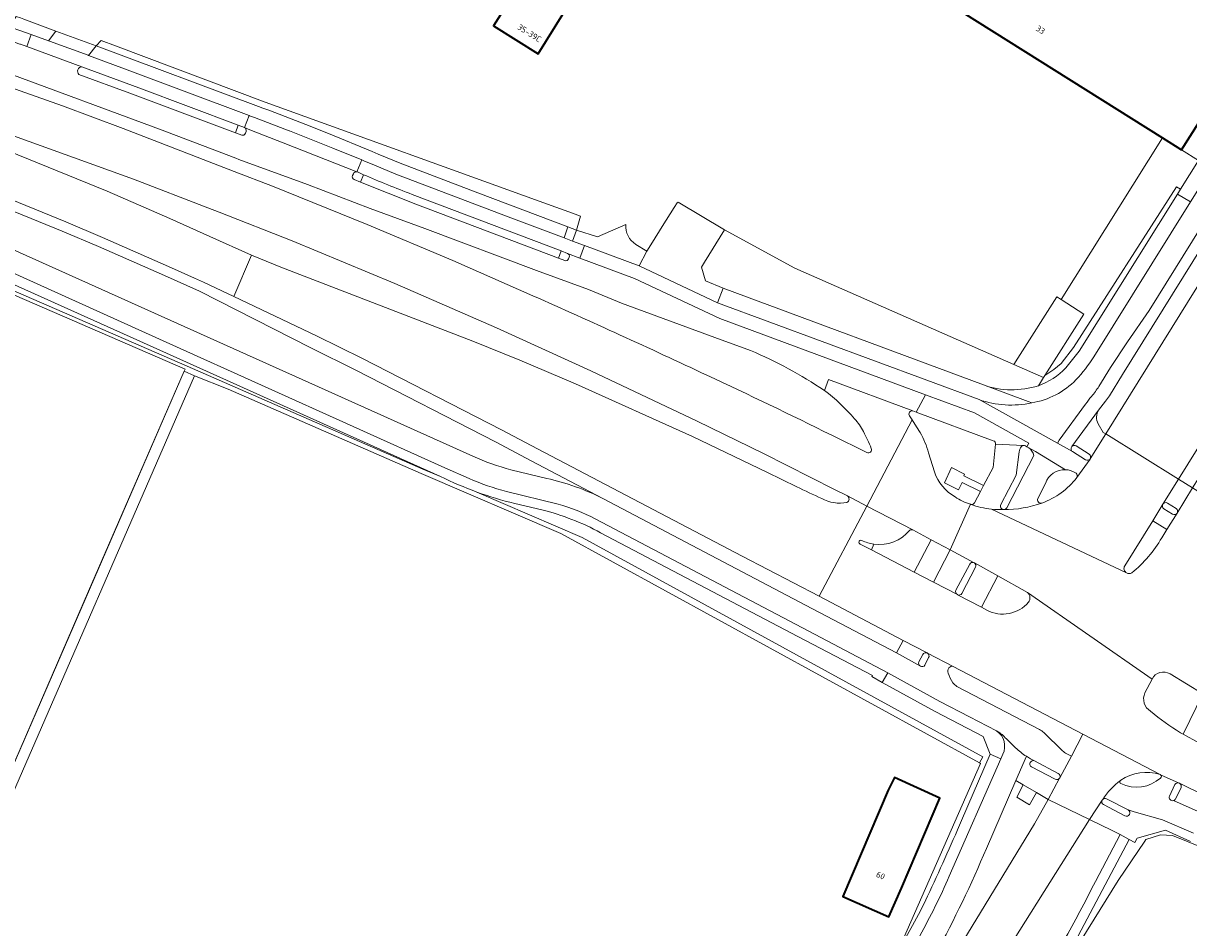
# Model space of a CAD drawing. Extents: x 151587 to 155483, y 462503 to 464608.
# Tile 141 of 236: x 153698 to 153873, y 463782 to 463918. Entities that reach past the tile are written whole.
import ezdxf
from ezdxf.enums import TextEntityAlignment as Align

# ---------------------------------------------------------------- set-up
doc = ezdxf.new("R2010")
doc.units = 0
doc.header["$LTSCALE"] = 0.5
for name, color, linetype, lineweight in [('B-RO-GR-BEPLANTING_CULTUUR_HEESTERS-GV', 251, 'CONTINUOUS', 18), ('B-RO-GR-GROENVOORZIENING-GV', 251, 'CONTINUOUS', 18), ('B-RO-GR-HAAG-GV', 251, 'CONTINUOUS', 13), ('B-RO-IE-TERREINAFSCHEIDING_KUNSTMATIG_HEKWERK-G', 251, 'IE-TERREINAFSCHEIDING-KUNSTMATIG', 18), ('B-RO-OG-BEBOUWING-GV', 6, 'CONTINUOUS', 35), ('B-RO-OG-BEBOUWING-T18', 1, 'CONTINUOUS', 18), ('B-RO-OG-TERREIN_CULTUURSCHEIDING-GV', 251, 'CONTINUOUS', 18), ('B-RO-VH-VERHARDING_ASFALT-GV', 251, 'CONTINUOUS', 18), ('B-RO-VH-VERHARDING_BETONSTRAATSTEEN-GV', 251, 'CONTINUOUS', 18), ('B-RO-VH-VERHARDING_TEGEL-GV', 251, 'CONTINUOUS', 18), ('B-RO-VH-VERHARDING_TEGEL_RUBBER-GV', 251, 'CONTINUOUS', 18)]:
    doc.layers.add(name, color=color, linetype=linetype, lineweight=lineweight)
doc.styles.add('NLCS-ISO-M200-T18', font='NLCS-ISO.ttf', dxfattribs={"height": 0.36})
doc.linetypes.add('IE-TERREINAFSCHEIDING-KUNSTMATIG', pattern='A,4,[82,NLCS.SHX,S=0.75,R=90,X=0,Y=0],4,-2', length=10)

msp = doc.modelspace()

# ---------------------------------------------------------------- linework, layer by layer
at = {"layer": 'B-RO-GR-BEPLANTING_CULTUUR_HEESTERS-GV', "flags": 128}
for points in [[(153851.101, 463865.096), (153846.616, 463867.066), (153813.631, 463881.557), (153803.044, 463887.367), (153800.056, 463882.498), (153799.58, 463881.722), (153800.179, 463879.688), (153802.864, 463878.566), (153842.047, 463863.986)], [(153850.31, 463863.872), (153851.101, 463865.096)]]:
    msp.add_lwpolyline(points, dxfattribs=at)
at = {"layer": 'B-RO-GR-BEPLANTING_CULTUUR_HEESTERS-GV'}
msp.add_lwpolyline([(153842.047, 463863.986, 0.1631375), (153850.31, 463863.872)], format="xyb", dxfattribs=at)
at = {"layer": 'B-RO-GR-GROENVOORZIENING-GV', "flags": 128}
for points in [[(153729.945, 463897.954), (153729.5, 463898.116), (153717.997, 463902.491), (153694.668, 463911.151), (153664.17, 463921.888), (153652.61, 463925.715), (153632.482, 463932.278), (153623.012, 463935.089), (153613.906, 463937.676), (153612.493, 463938.256), (153609.944, 463939.012), (153602.494, 463941.22), (153594.055, 463943.576), (153581.562, 463947.241), (153574.652, 463949.096), (153567.958, 463951.01), (153560.411, 463952.989), (153557.207, 463953.766), (153554.263, 463954.48)], [(153553.893, 463952.773), (153556.471, 463952.083), (153560.253, 463951.143), (153589.11, 463942.9), (153591.899, 463942.093), (153604.373, 463938.483), (153609.376, 463937.034), (153622.396, 463933.265), (153641.621, 463927.31), (153658.899, 463921.511), (153678.561, 463914.822), (153703.4, 463906.01), (153712.535, 463902.584), (153729.269, 463896.132), (153735.003, 463893.921), (153749.282, 463888.13), (153762.19, 463882.745), (153774.232, 463877.416)], [(153821.575, 463847.276), (153819.644, 463848.265), (153808.939, 463853.652), (153798.972, 463858.54), (153782.948, 463866.131), (153768.734, 463872.581), (153753.451, 463879.241), (153737.966, 463885.668), (153726.979, 463890.015), (153725.301, 463890.679), (153714.081, 463894.959), (153673.58, 463909.587), (153648.373, 463918.05), (153629.238, 463924.158), (153609.916, 463930.044), (153607.552, 463930.673), (153589.968, 463935.354), (153589.46, 463933.018)], [(153589.46, 463933.018), (153601.633, 463930.086), (153606.949, 463928.565), (153629.126, 463922.222), (153653.17, 463914.577), (153672.951, 463907.652), (153681.984, 463904.402), (153690.717, 463901.038), (153710.147, 463893.146), (153719.556, 463889.061), (153725.602, 463886.331), (153731.849, 463883.51), (153736.248, 463881.738), (153765.174, 463870.562), (153772.269, 463867.7), (153780.646, 463864.137), (153798.259, 463856.205), (153809.427, 463850.869), (153813.942, 463848.665)], [(153729.453, 463901.975), (153729.871, 463903.107), (153714.908, 463908.728), (153706.312, 463911.891)], [(153705.882, 463910.748), (153713.543, 463907.914), (153729.453, 463901.975)], [(153806.99, 463869.166), (153801.597, 463871.135), (153787.553, 463876.325), (153782.606, 463878.339), (153774.765, 463881.219), (153757.947, 463887.544), (153749.74, 463890.565), (153740.276, 463894.187), (153729.945, 463897.954)], [(153748.709, 463895.65), (153748.251, 463894.543), (153756.596, 463891.225), (153778.075, 463883.062), (153778.486, 463884.165), (153756.043, 463892.683)], [(153690.157, 463892.523), (153703.34, 463887.145), (153708.833, 463884.829), (153718.747, 463880.466), (153724.009, 463878.093), (153740.766, 463869.566), (153747.651, 463866.139), (153768.567, 463855.42), (153773.942, 463852.562), (153784.742, 463846.902), (153816.317, 463830.281), (153828.965, 463823.624), (153829.961, 463825.49), (153817.309, 463832.164), (153805.735, 463838.202), (153774.893, 463854.364), (153769.51, 463857.227), (153748.57, 463867.958), (153741.656, 463871.4), (153729.196, 463877.294), (153724.636, 463879.451), (153723.269, 463880.067), (153719.356, 463881.832), (153709.425, 463886.203), (153703.913, 463888.527), (153690.707, 463893.914)], [(153854.468, 463866.539), (153856.481, 463869.054), (153871.252, 463892.74), (153871.71, 463893.474), (153871.126, 463893.841), (153855.624, 463869.602), (153853.748, 463867.24), (153852.643, 463866.308), (153851.295, 463865.403)], [(153760.317, 463850.2), (153757.669, 463851.318), (153728.617, 463863.986), (153722.162, 463866.793), (153690.606, 463880.518), (153685.959, 463882.54), (153685.723, 463881.998), (153687.136, 463881.386), (153690.433, 463879.96), (153721.871, 463866.362), (153721.733, 463866.044), (153723.276, 463865.374), (153728.337, 463863.344), (153757.392, 463850.675), (153778.405, 463841.629), (153841.45, 463807.086)], [(153851.295, 463865.403), (153851.101, 463865.096), (153850.31, 463863.872)], [(153830.926, 463859.32), (153831.306, 463858.732), (153831.985, 463857.683), (153832.504, 463856.822)], [(153843.534, 463855.59), (153831.922, 463859.9), (153831.41, 463860.09)], [(153819.208, 463856.411), (153824.487, 463853.799)], [(153840.725, 463846.256), (153841.612, 463847.95), (153838.825, 463849.321), (153838.311, 463848.214), (153836.159, 463849.267), (153837.246, 463851.539), (153839.202, 463850.57), (153839.07, 463850.3), (153842.078, 463848.84), (153843.505, 463851.563), (153843.88, 463855.061)], [(153833.794, 463853.765), (153834.664, 463850.904)], [(153841.45, 463807.086), (153841.93, 463807.963), (153781.624, 463841.006), (153765.788, 463847.863)], [(153840.099, 463846.013), (153840.146, 463845.996)], [(153825.184, 463839.163), (153831.628, 463835.776), (153834.194, 463840.682), (153831.396, 463842.152)], [(153825.553, 463840.007), (153825.184, 463839.163)]]:
    msp.add_lwpolyline(points, dxfattribs=at)
msp.add_lwpolyline([(153732.921, 463905.913), (153733.551, 463905.677), (153734.443, 463905.344), (153740.016, 463903.185), (153743.466, 463901.849), (153750.009, 463899.152), (153750.948, 463898.758), (153754.219, 463897.386), (153765.932, 463892.901), (153779.492, 463887.773), (153780.793, 463887.291), (153781.402, 463889.413), (153779.605, 463890.062), (153776.436, 463891.205), (153733.894, 463906.583), (153711.394, 463915.037), (153709.208, 463915.852), (153708.488, 463915.044)], close=True, dxfattribs=at)
at = {"layer": 'B-RO-GR-GROENVOORZIENING-GV'}
for points in [[(153706.312, 463911.891, 0.6652303), (153705.882, 463910.748)], [(153756.043, 463892.683, -0.0105393), (153748.709, 463895.65)], [(153774.232, 463877.416, -0.0052999), (153800.423, 463865.451)], [(153818.101, 463863.167, 0.0459567), (153806.99, 463869.166)], [(153850.31, 463863.872, 0.115283), (153854.468, 463866.539)], [(153800.423, 463865.451, -0.0065006), (153819.208, 463856.411)], [(153822.634, 463858.895, 0.0512197), (153818.101, 463863.167)], [(153823.969, 463856.955, 0.0771572), (153822.634, 463858.895)], [(153831.41, 463860.09, 0.6571094), (153830.926, 463859.32)], [(153825.158, 463854.433, 0.0320887), (153823.969, 463856.955)], [(153832.504, 463856.822, -0.0620146), (153833.794, 463853.765)], [(153843.88, 463855.061, 0.3554186), (153843.534, 463855.59)], [(153824.487, 463853.799, 0.691941), (153825.158, 463854.433)], [(153765.788, 463847.863, -0.0268826), (153760.317, 463850.2)], [(153834.664, 463850.904, 0.1798014), (153837.766, 463847.132)], [(153813.942, 463848.665, 0.0159495), (153817.698, 463846.897)], [(153817.698, 463846.897, 0.1744868), (153821.504, 463846.293)], [(153821.504, 463846.293, 0.5523746), (153821.575, 463847.276)], [(153837.766, 463847.132, 0.0707009), (153840.099, 463846.013)], [(153840.146, 463845.996, 0.3730603), (153840.725, 463846.256)], [(153830.959, 463842.133, -0.2644975), (153825.553, 463840.007)], [(153831.396, 463842.152, 0.2355537), (153830.959, 463842.133)]]:
    msp.add_lwpolyline(points, format="xyb", dxfattribs=at)
at = {"layer": 'B-RO-GR-HAAG-GV', "flags": 128}
for points in [[(153553.893, 463952.773), (153556.471, 463952.083), (153560.253, 463951.143), (153589.11, 463942.9), (153591.899, 463942.093), (153604.373, 463938.483), (153609.376, 463937.034), (153622.396, 463933.265), (153641.621, 463927.31), (153658.899, 463921.511), (153678.561, 463914.822), (153703.4, 463906.01), (153712.535, 463902.584), (153729.269, 463896.132), (153735.003, 463893.921), (153749.282, 463888.13), (153762.19, 463882.745), (153774.232, 463877.416)], [(153806.99, 463869.166), (153801.597, 463871.135), (153787.553, 463876.325), (153782.606, 463878.339), (153774.765, 463881.219), (153757.947, 463887.544), (153749.74, 463890.565), (153740.276, 463894.187), (153729.945, 463897.954), (153729.5, 463898.116), (153717.997, 463902.491), (153694.668, 463911.151), (153664.17, 463921.888), (153652.61, 463925.715), (153632.482, 463932.278), (153623.012, 463935.089), (153613.906, 463937.676), (153612.493, 463938.256), (153609.944, 463939.012)], [(153821.575, 463847.276), (153819.644, 463848.265), (153808.939, 463853.652), (153798.972, 463858.54), (153782.948, 463866.131), (153768.734, 463872.581), (153753.451, 463879.241), (153737.966, 463885.668), (153726.979, 463890.015), (153725.301, 463890.679), (153714.081, 463894.959), (153673.58, 463909.587), (153648.373, 463918.05), (153629.238, 463924.158), (153609.916, 463930.044), (153607.552, 463930.673), (153589.968, 463935.354), (153589.46, 463933.018)], [(153589.46, 463933.018), (153601.633, 463930.086), (153606.949, 463928.565), (153629.126, 463922.222), (153653.17, 463914.577), (153672.951, 463907.652), (153681.984, 463904.402), (153690.717, 463901.038), (153710.147, 463893.146), (153719.556, 463889.061), (153725.602, 463886.331), (153731.849, 463883.51), (153736.248, 463881.738), (153765.174, 463870.562), (153772.269, 463867.7), (153780.646, 463864.137), (153798.259, 463856.205), (153809.427, 463850.869), (153813.942, 463848.665)], [(153729.453, 463901.975), (153729.871, 463903.107), (153714.908, 463908.728), (153706.312, 463911.891)], [(153705.882, 463910.748), (153713.543, 463907.914), (153729.453, 463901.975)], [(153748.709, 463895.65), (153748.251, 463894.543), (153756.596, 463891.225), (153778.075, 463883.062), (153778.486, 463884.165), (153756.043, 463892.683)], [(153690.157, 463892.523), (153703.34, 463887.145), (153708.833, 463884.829), (153718.747, 463880.466), (153724.009, 463878.093), (153740.766, 463869.566), (153747.651, 463866.139), (153768.567, 463855.42), (153773.942, 463852.562), (153784.742, 463846.902), (153816.317, 463830.281), (153828.965, 463823.624), (153829.961, 463825.49), (153817.309, 463832.164), (153805.735, 463838.202), (153774.893, 463854.364), (153769.51, 463857.227), (153748.57, 463867.958), (153741.656, 463871.4), (153729.196, 463877.294), (153724.636, 463879.451), (153723.269, 463880.067), (153719.356, 463881.832), (153709.425, 463886.203), (153703.913, 463888.527), (153690.707, 463893.914)], [(153871.126, 463893.841), (153855.624, 463869.602), (153853.748, 463867.24), (153852.643, 463866.308), (153851.295, 463865.403), (153851.101, 463865.096), (153850.31, 463863.872)], [(153854.468, 463866.539), (153856.481, 463869.054), (153871.252, 463892.74), (153871.71, 463893.474), (153871.126, 463893.841)], [(153760.317, 463850.2), (153757.669, 463851.318), (153728.617, 463863.986), (153722.162, 463866.793), (153690.606, 463880.518), (153685.959, 463882.54), (153685.723, 463881.998), (153687.136, 463881.386), (153690.433, 463879.96), (153721.871, 463866.362), (153721.733, 463866.044), (153723.276, 463865.374), (153728.337, 463863.344), (153757.392, 463850.675), (153778.405, 463841.629), (153841.45, 463807.086)], [(153830.926, 463859.32), (153831.306, 463858.732), (153831.985, 463857.683), (153832.504, 463856.822)], [(153843.534, 463855.59), (153831.922, 463859.9), (153831.41, 463860.09)], [(153819.208, 463856.411), (153824.487, 463853.799)], [(153840.725, 463846.256), (153841.612, 463847.95), (153838.825, 463849.321), (153838.311, 463848.214), (153836.159, 463849.267), (153837.246, 463851.539), (153839.202, 463850.57), (153839.07, 463850.3), (153842.078, 463848.84), (153843.505, 463851.563), (153843.88, 463855.061)], [(153833.794, 463853.765), (153834.664, 463850.904)], [(153841.45, 463807.086), (153841.93, 463807.963), (153781.624, 463841.006), (153765.788, 463847.863)], [(153840.099, 463846.013), (153840.146, 463845.996)], [(153831.628, 463835.776), (153834.194, 463840.682), (153831.396, 463842.152)], [(153825.553, 463840.007), (153825.184, 463839.163), (153831.628, 463835.776)]]:
    msp.add_lwpolyline(points, dxfattribs=at)
msp.add_lwpolyline([(153711.394, 463915.037), (153709.208, 463915.852), (153708.488, 463915.044), (153732.921, 463905.913), (153733.551, 463905.677), (153734.443, 463905.344), (153740.016, 463903.185), (153743.466, 463901.849), (153750.009, 463899.152), (153750.948, 463898.758), (153754.219, 463897.386), (153765.932, 463892.901), (153779.492, 463887.773), (153780.793, 463887.291), (153781.402, 463889.413), (153779.605, 463890.062), (153776.436, 463891.205), (153733.894, 463906.583)], close=True, dxfattribs=at)
at = {"layer": 'B-RO-GR-HAAG-GV'}
for points in [[(153706.312, 463911.891, 0.6652303), (153705.882, 463910.748)], [(153756.043, 463892.683, -0.0105393), (153748.709, 463895.65)], [(153774.232, 463877.416, -0.0052999), (153800.423, 463865.451)], [(153818.101, 463863.167, 0.0459567), (153806.99, 463869.166)], [(153850.31, 463863.872, 0.115283), (153854.468, 463866.539)], [(153800.423, 463865.451, -0.0065006), (153819.208, 463856.411)], [(153822.634, 463858.895, 0.0512197), (153818.101, 463863.167)], [(153823.969, 463856.955, 0.0771572), (153822.634, 463858.895)], [(153831.41, 463860.09, 0.6571094), (153830.926, 463859.32)], [(153825.158, 463854.433, 0.0320887), (153823.969, 463856.955)], [(153832.504, 463856.822, -0.0620146), (153833.794, 463853.765)], [(153843.88, 463855.061, 0.3554186), (153843.534, 463855.59)], [(153824.487, 463853.799, 0.691941), (153825.158, 463854.433)], [(153765.788, 463847.863, -0.0268826), (153760.317, 463850.2)], [(153834.664, 463850.904, 0.1798014), (153837.766, 463847.132)], [(153813.942, 463848.665, 0.0159495), (153817.698, 463846.897)], [(153817.698, 463846.897, 0.1744868), (153821.504, 463846.293)], [(153821.504, 463846.293, 0.5523746), (153821.575, 463847.276)], [(153837.766, 463847.132, 0.0707009), (153840.099, 463846.013)], [(153840.146, 463845.996, 0.3730603), (153840.725, 463846.256)], [(153830.959, 463842.133, -0.2644975), (153825.553, 463840.007)], [(153831.396, 463842.152, 0.2355537), (153830.959, 463842.133)]]:
    msp.add_lwpolyline(points, format="xyb", dxfattribs=at)
at = {"layer": 'B-RO-IE-TERREINAFSCHEIDING_KUNSTMATIG_HEKWERK-G', "flags": 128}
for points in [[(153692.316, 463798.337), (153707.326, 463832.914), (153721.733, 463866.044)], [(153829.898, 463780.455), (153829.999, 463780.614), (153841.615, 463806.975), (153841.45, 463807.086)], [(153866.336, 463795.302), (153866.503, 463795.549)], [(153866.503, 463795.549), (153868.724, 463796.229)], [(153868.724, 463796.229), (153870.513, 463796.147)], [(153870.513, 463796.147), (153874.743, 463794.443)], [(153826.092, 463730.983), (153862.343, 463789.367), (153866.336, 463795.302)]]:
    msp.add_lwpolyline(points, dxfattribs=at)
at = {"layer": 'B-RO-OG-BEBOUWING-GV', "flags": 128}
for points in [[(153894.637, 463935.4), (153910.648, 463960.681), (153916.143, 463969.357), (153913.596, 463970.959), (153909.569, 463973.493), (153906.778, 463975.248), (153873.774, 463996.012), (153873.615, 463995.759), (153870.782, 463991.255), (153864.01, 463995.515), (153861.534, 463991.579), (153822.624, 463930.357), (153868.99, 463901.208), (153871.846, 463899.413)], [(153778.735, 463919.82), (153772.031, 463924.021), (153768.284, 463918.043), (153774.988, 463913.841)], [(153827.717, 463802.983), (153820.857, 463786.951), (153827.786, 463783.893), (153829.691, 463788.216), (153835.459, 463801.784), (153828.679, 463804.891)]]:
    msp.add_lwpolyline(points, close=True, dxfattribs=at)
at = {"layer": 'B-RO-OG-TERREIN_CULTUURSCHEIDING-GV', "flags": 128}
for points in [[(153918.015, 463954.038), (153901.133, 463926.874), (153863, 463865.549), (153861.025, 463862.356), (153860.438, 463861.533), (153859.392, 463860.204)], [(153859.327, 463858.152), (153860.052, 463856.839), (153860.465, 463856.601), (153903.892, 463926.497), (153923.361, 463951.887)], [(153784.742, 463846.902), (153773.942, 463852.562), (153768.567, 463855.42), (153747.651, 463866.139), (153740.766, 463869.566), (153724.009, 463878.093), (153718.747, 463880.466), (153708.833, 463884.829), (153703.34, 463887.145), (153690.157, 463892.523), (153679.646, 463896.548)], [(153692.436, 463885.922), (153720.714, 463873.221), (153765.2, 463853.241)], [(153685.241, 463884.624), (153684.291, 463882.494), (153685.679, 463881.898), (153685.723, 463881.998), (153685.959, 463882.54), (153690.606, 463880.518), (153722.162, 463866.793), (153728.617, 463863.986), (153757.669, 463851.318), (153760.317, 463850.2), (153719.051, 463868.765), (153691.206, 463881.292)], [(153770.917, 463851.205), (153776.299, 463849.903)], [(153765.788, 463847.863), (153781.624, 463841.006), (153841.93, 463807.963), (153841.45, 463807.086), (153841.615, 463806.975), (153829.999, 463780.614), (153829.898, 463780.455), (153830.117, 463780.316), (153831.384, 463782.595)], [(153775.571, 463845.193), (153771.478, 463846.128)], [(153838.751, 463798.412), (153843.076, 463808.378), (153842.023, 463811.066), (153834.77, 463814.834), (153826.806, 463819.202), (153825.234, 463820.074), (153825.326, 463820.24), (153814.112, 463826.097), (153784.41, 463841.741)], [(153851.771, 463801.583), (153850.013, 463802.617), (153848.962, 463800.78), (153847.055, 463801.891), (153848.049, 463803.772), (153846.935, 463804.427), (153842.492, 463794.205)], [(153838.948, 463780.181), (153849.728, 463797.906), (153851.771, 463801.583)], [(153858.909, 463789.23), (153862.628, 463796.271), (153861.415, 463796.899), (153857.998, 463798.538), (153843.265, 463775.116), (153839.614, 463769.266)], [(153847.497, 463766.082), (153835.115, 463746.125), (153824.029, 463728.36), (153824.341, 463728.165), (153826.092, 463730.983), (153862.343, 463789.367), (153866.336, 463795.302), (153866.503, 463795.549), (153868.724, 463796.229), (153870.513, 463796.147), (153874.743, 463794.443), (153878.648, 463792.648), (153896.885, 463784.01), (153898.118, 463783.427), (153909.33, 463778.132), (153925.815, 463770.691)], [(153873.219, 463795.221), (153869.44, 463796.948), (153865.184, 463795.74), (153864.851, 463795.087), (153863.981, 463795.555), (153856.283, 463781.048)]]:
    msp.add_lwpolyline(points, dxfattribs=at)
at = {"layer": 'B-RO-OG-TERREIN_CULTUURSCHEIDING-GV'}
for points in [[(153859.392, 463860.204, 0.2821585), (153859.327, 463858.152)], [(153765.2, 463853.241, 0.0380967), (153770.917, 463851.205)], [(153776.299, 463849.903, -0.0614907), (153784.742, 463846.902)], [(153771.478, 463846.128, -0.0268573), (153765.788, 463847.863)], [(153784.41, 463841.741, 0.061097), (153775.571, 463845.193)], [(153833.636, 463786.991, 0.0081216), (153838.751, 463798.412)], [(153842.492, 463794.205, -0.0259198), (153834.858, 463778.326)], [(153848.951, 463771.382, 0.0206348), (153858.909, 463789.23)], [(153831.384, 463782.595, 0.0166573), (153833.636, 463786.991)]]:
    msp.add_lwpolyline(points, format="xyb", dxfattribs=at)
at = {"layer": 'B-RO-VH-VERHARDING_ASFALT-GV', "flags": 128}
for points in [[(153923.361, 463951.887), (153903.892, 463926.497), (153860.465, 463856.601), (153871.418, 463849.793), (153874.203, 463854.33), (153905.358, 463904.425), (153919.008, 463932.309), (153930.168, 463950.278)], [(153729.269, 463896.132), (153712.535, 463902.584), (153703.4, 463906.01), (153678.561, 463914.822)], [(153673.58, 463909.587), (153714.081, 463894.959), (153725.301, 463890.679), (153726.979, 463890.015), (153737.966, 463885.668), (153753.451, 463879.241), (153768.734, 463872.581), (153782.948, 463866.131), (153798.972, 463858.54), (153808.939, 463853.652), (153819.644, 463848.265), (153821.575, 463847.276), (153824.468, 463845.745), (153831.306, 463858.732), (153830.926, 463859.32)], [(153690.707, 463893.914), (153703.913, 463888.527), (153709.425, 463886.203), (153719.356, 463881.832), (153723.269, 463880.067), (153724.636, 463879.451), (153729.196, 463877.294), (153731.849, 463883.51), (153725.602, 463886.331), (153719.556, 463889.061), (153710.147, 463893.146), (153690.717, 463901.038)], [(153774.232, 463877.416), (153762.19, 463882.745), (153749.282, 463888.13), (153735.003, 463893.921), (153729.269, 463896.132)], [(153765.2, 463853.241), (153720.714, 463873.221), (153692.436, 463885.922)], [(153731.849, 463883.51), (153729.196, 463877.294), (153741.656, 463871.4), (153748.57, 463867.958), (153769.51, 463857.227), (153774.893, 463854.364), (153805.735, 463838.202), (153817.309, 463832.164), (153824.468, 463845.745), (153821.575, 463847.276)], [(153813.942, 463848.665), (153809.427, 463850.869), (153798.259, 463856.205), (153780.646, 463864.137), (153772.269, 463867.7), (153765.174, 463870.562), (153736.248, 463881.738), (153731.849, 463883.51)], [(153764.609, 463849.913), (153760.944, 463851.527), (153719.575, 463870.169), (153691.656, 463882.753)], [(153691.656, 463882.753), (153719.575, 463870.169), (153760.944, 463851.527), (153764.609, 463849.913)], [(153691.206, 463881.292), (153719.051, 463868.765), (153760.317, 463850.2)], [(153831.41, 463860.09), (153818.705, 463864.808), (153818.101, 463863.167)], [(153832.504, 463856.822), (153831.985, 463857.683), (153831.306, 463858.732), (153824.468, 463845.745), (153831.396, 463842.152), (153834.194, 463840.682), (153837.046, 463839.159), (153840.099, 463846.013)], [(153824.487, 463853.799), (153819.208, 463856.411)], [(153863.318, 463836.753), (153867.524, 463843.539), (153869.045, 463846.017), (153869.06, 463846.042), (153871.418, 463849.793), (153860.465, 463856.601), (153858.12, 463852.879), (153858.088, 463852.831), (153856.101, 463850.04)], [(153834.664, 463850.904), (153833.794, 463853.765)], [(153776.299, 463849.903), (153770.917, 463851.205)], [(153879.456, 463844.755), (153873.53, 463848.469), (153871.217, 463844.703), (153871.203, 463844.68), (153869.656, 463842.209), (153868.897, 463840.966)], [(153778.014, 463846.031), (153770.253, 463847.964)], [(153770.253, 463847.964), (153778.014, 463846.031)], [(153832.55, 463821.632), (153828.965, 463823.624), (153816.317, 463830.281), (153784.742, 463846.902)], [(153771.478, 463846.128), (153775.571, 463845.193)], [(153831.396, 463842.152), (153824.468, 463845.745), (153817.309, 463832.164), (153829.961, 463825.49), (153833.564, 463823.623), (153833.62, 463823.594), (153837.494, 463821.586), (153857.008, 463811.383), (153868.636, 463805.338)], [(153840.146, 463845.996), (153840.099, 463846.013), (153837.046, 463839.159), (153840.646, 463837.217), (153840.683, 463837.197), (153844.19, 463835.238), (153848.699, 463832.74), (153867.431, 463819.699)], [(153843.246, 463845.292), (153863.591, 463835.671)], [(153863.591, 463835.671), (153843.246, 463845.292)], [(153869.045, 463846.017), (153867.524, 463843.539)], [(153867.524, 463843.539), (153869.656, 463842.209), (153871.203, 463844.68)], [(153870.509, 463844.526), (153869.21, 463845.347)], [(153814.807, 463827.422), (153783.609, 463843.809)], [(153783.609, 463843.809), (153814.807, 463827.422), (153827.629, 463820.656), (153835.5, 463816.326), (153839.937, 463814.007), (153844.032, 463811.88), (153844.524, 463811.623)], [(153784.41, 463841.741), (153814.112, 463826.097), (153825.326, 463820.24), (153825.234, 463820.074), (153826.806, 463819.202), (153827.629, 463820.656), (153814.807, 463827.422)], [(153842.557, 463830.09), (153841.763, 463830.505), (153838.132, 463832.405), (153838.122, 463832.41), (153834.539, 463834.268), (153831.628, 463835.776), (153825.184, 463839.163), (153823.478, 463840.034)], [(153838.132, 463832.405), (153841.763, 463830.505), (153844.19, 463835.238), (153840.683, 463837.197)], [(153840.869, 463836.555), (153838.809, 463832.603)], [(153866.36, 463817.628), (153867.431, 463819.699), (153848.699, 463832.74)], [(153870.132, 463820.477), (153875.098, 463817.496), (153877.497, 463816.077), (153877.501, 463816.075), (153881.285, 463813.824), (153887.018, 463825.637), (153885.443, 463826.566)], [(153837.494, 463821.586), (153833.62, 463823.594)], [(153833.799, 463822.923), (153833.233, 463821.808)], [(153850.483, 463812.09), (153838.035, 463818.597)], [(153877.497, 463816.077), (153875.098, 463817.496), (153872.128, 463811.423), (153874.479, 463810.085)], [(153853.95, 463808.902), (153851.118, 463811.646)], [(153868.636, 463805.338), (153857.008, 463811.383), (153855.297, 463808.081)], [(153868.717, 463805.3), (153871.52, 463804.022), (153871.548, 463804.01), (153875.502, 463802.063), (153878.47, 463808.051), (153874.52, 463810.063), (153874.479, 463810.085), (153872.128, 463811.423), (153871.707, 463811.61)], [(153845.82, 463810.412), (153846.889, 463809.342)], [(153855.297, 463808.081), (153853.529, 463804.834), (153853.509, 463804.798), (153851.771, 463801.583), (153857.998, 463798.538), (153859.909, 463801.462), (153860.001, 463801.581)], [(153853.529, 463804.834), (153855.297, 463808.081), (153854.594, 463808.442)], [(153849.751, 463807.371), (153853.31, 463805.5)], [(153871.52, 463804.022), (153868.717, 463805.3)], [(153870.059, 463802.08), (153870.872, 463803.802)], [(153860.573, 463801.663), (153863.843, 463799.99), (153864.738, 463799.718), (153869.001, 463798.486), (153873.658, 463796.482)], [(153876.333, 463799.038), (153874.388, 463799.774), (153870.653, 463801.393)]]:
    msp.add_lwpolyline(points, dxfattribs=at)
at = {"layer": 'B-RO-VH-VERHARDING_ASFALT-GV'}
for points in [[(153800.423, 463865.451, 0.0052999), (153774.232, 463877.416)], [(153819.208, 463856.411, 0.0065006), (153800.423, 463865.451)], [(153818.101, 463863.167, -0.0512197), (153822.634, 463858.895)], [(153822.634, 463858.895, -0.0771572), (153823.969, 463856.955)], [(153830.926, 463859.32, -0.6571094), (153831.41, 463860.09)], [(153823.969, 463856.955, -0.0320887), (153825.158, 463854.433)], [(153833.794, 463853.765, 0.0620146), (153832.504, 463856.822)], [(153825.158, 463854.433, -0.691941), (153824.487, 463853.799)], [(153770.917, 463851.205, -0.0380967), (153765.2, 463853.241)], [(153760.317, 463850.2, 0.0268826), (153765.788, 463847.863)], [(153770.253, 463847.964, -0.0441185), (153764.609, 463849.913)], [(153764.609, 463849.913, 0.0441185), (153770.253, 463847.964)], [(153784.742, 463846.902, 0.0614907), (153776.299, 463849.903)], [(153837.766, 463847.132, -0.1798014), (153834.664, 463850.904)], [(153856.101, 463850.04, -0.1408032), (153850.858, 463846.2)], [(153817.698, 463846.897, -0.0159495), (153813.942, 463848.665)], [(153765.788, 463847.863, 0.0268573), (153771.478, 463846.128)], [(153821.504, 463846.293, -0.1744868), (153817.698, 463846.897)], [(153821.575, 463847.276, -0.5523746), (153821.504, 463846.293)], [(153840.099, 463846.013, -0.0707009), (153837.766, 463847.132)], [(153775.571, 463845.193, -0.061097), (153784.41, 463841.741)], [(153783.609, 463843.809, 0.0557084), (153778.014, 463846.031)], [(153778.014, 463846.031, -0.0557084), (153783.609, 463843.809)], [(153843.246, 463845.292, -0.0587562), (153840.146, 463845.996)], [(153845.109, 463845.223, -0.0349017), (153843.246, 463845.292)], [(153850.858, 463846.2, -0.0871415), (153845.109, 463845.223)], [(153869.21, 463845.347, -0.4014072), (153869.045, 463846.017)], [(153871.203, 463844.68, -0.4089117), (153870.509, 463844.526)], [(153825.553, 463840.007, 0.2644975), (153830.959, 463842.133)], [(153830.959, 463842.133, -0.2355537), (153831.396, 463842.152)], [(153823.478, 463840.034, -1.0199891), (153823.745, 463840.576)], [(153823.745, 463840.576, 0.0812637), (153825.553, 463840.007)], [(153868.897, 463840.966, -0.0869207), (153864.392, 463835.691)], [(153840.683, 463837.197, -0.3863551), (153840.869, 463836.555)], [(153863.591, 463835.671, -0.4259938), (153863.318, 463836.753)], [(153864.392, 463835.691, -0.2796321), (153863.591, 463835.671)], [(153838.809, 463832.603, -0.4015535), (153838.132, 463832.405)], [(153848.699, 463832.74, -0.3813061), (153848.846, 463831.274)], [(153848.846, 463831.274, -0.3533348), (153842.557, 463830.09)], [(153833.62, 463823.594, -0.4041373), (153833.799, 463822.923)], [(153833.233, 463821.808, -0.4013107), (153832.55, 463821.632)], [(153836.73, 463820.597, -0.2079239), (153836.832, 463821.376)], [(153837.45, 463819.127, -0.0737656), (153836.73, 463820.597)], [(153836.832, 463821.376, -0.3415239), (153837.494, 463821.586)], [(153867.431, 463819.699, -0.4369847), (153870.132, 463820.477)], [(153838.035, 463818.597, -0.0833382), (153837.45, 463819.127)], [(153867.21, 463814.858, -0.384725), (153866.36, 463817.628)], [(153871.707, 463811.61, -0.036819), (153867.21, 463814.858)], [(153844.524, 463811.623, -0.0099741), (153845.82, 463810.412)], [(153851.118, 463811.646, 0.063755), (153850.483, 463812.09)], [(153846.889, 463809.342, 0.0447722), (153848.518, 463808.067)], [(153848.518, 463808.067, 0.0294328), (153849.751, 463807.371)], [(153854.594, 463808.442, -0.0652174), (153853.95, 463808.902)], [(153853.31, 463805.5, -0.4045938), (153853.529, 463804.834)], [(153862.662, 463804.431, 0.0807584), (153860.001, 463801.581)], [(153860.001, 463801.581, -0.0807584), (153862.662, 463804.431)], [(153862.723, 463803.947, -0.4641183), (153862.633, 463804.4)], [(153862.633, 463804.4, -0.0332964), (153862.662, 463804.431)], [(153862.662, 463804.431, -0.0551553), (153862.711, 463804.469)], [(153862.711, 463804.469, -0.2216137), (153868.636, 463805.338)], [(153868.717, 463804.792, -0.3018244), (153862.723, 463803.947)], [(153868.636, 463805.338, -0.0749534), (153868.717, 463805.3)], [(153868.717, 463805.3, -0.5433071), (153868.717, 463804.792)], [(153870.872, 463803.802, -0.379856), (153871.52, 463804.022)], [(153860.001, 463801.581, -0.3181595), (153860.573, 463801.663)], [(153870.653, 463801.393, -0.6315529), (153870.059, 463802.08)]]:
    msp.add_lwpolyline(points, format="xyb", dxfattribs=at)
at = {"layer": 'B-RO-VH-VERHARDING_ASFALT-GV', "flags": 128}
msp.add_lwpolyline([(153813.49, 463726.637), (153839.614, 463769.266), (153843.265, 463775.116), (153857.998, 463798.538), (153851.771, 463801.583), (153849.728, 463797.906), (153838.948, 463780.181), (153832.419, 463769.4), (153824.604, 463756.625), (153805.748, 463725.772), (153804.091, 463723.144), (153799.899, 463716.494), (153805.074, 463713.238), (153809.836, 463720.878), (153813.481, 463726.624)], close=True, dxfattribs=at)
at = {"layer": 'B-RO-VH-VERHARDING_BETONSTRAATSTEEN-GV', "flags": 128}
for points in [[(153859.42, 463863.77), (153861.182, 463866.634), (153863.736, 463870.483), (153866.985, 463875.211), (153878.637, 463893.919), (153889.152, 463910.793), (153901.669, 463930.956), (153923.902, 463966.926)], [(153923.902, 463966.926), (153901.669, 463930.956), (153889.152, 463910.793), (153878.637, 463893.919), (153866.985, 463875.211), (153863.736, 463870.483), (153861.182, 463866.634), (153859.42, 463863.77)], [(153855.342, 463854.706), (153859.392, 463860.204), (153860.438, 463861.533), (153861.025, 463862.356), (153863, 463865.549), (153901.133, 463926.874), (153918.015, 463954.038)], [(153900.938, 463936.194), (153900.567, 463935.566), (153884.445, 463909.648), (153884.022, 463908.962), (153876.313, 463896.526), (153873.211, 463891.546), (153858.677, 463868.208)], [(153706.312, 463911.891), (153698.013, 463914.945), (153697.069, 463915.283), (153697.011, 463915.298), (153697.001, 463915.301), (153685.892, 463919.272), (153685.882, 463919.276), (153685.863, 463919.283), (153684.822, 463919.661), (153684.485, 463918.521)], [(153694.668, 463911.151), (153717.997, 463902.491), (153729.5, 463898.116), (153729.945, 463897.954), (153740.276, 463894.187), (153749.74, 463890.565), (153757.947, 463887.544), (153774.765, 463881.219), (153782.606, 463878.339), (153787.553, 463876.325), (153801.597, 463871.135), (153806.99, 463869.166)], [(153730.378, 463901.614), (153729.453, 463901.975), (153713.543, 463907.914), (153705.882, 463910.748)], [(153729.871, 463903.107), (153729.453, 463901.975), (153730.378, 463901.614)], [(153730.806, 463902.743), (153729.871, 463903.107)], [(153747.704, 463896.082), (153736.646, 463900.467), (153731.615, 463902.427), (153730.806, 463902.743)], [(153730.947, 463901.881), (153731.065, 463902.166)], [(153731.065, 463902.166), (153730.947, 463901.881)], [(153747.188, 463895.799), (153747.06, 463895.526)], [(153747.06, 463895.526), (153747.188, 463895.799)], [(153747.304, 463894.924), (153748.251, 463894.543), (153748.709, 463895.65), (153747.804, 463896.065), (153747.73, 463896.079), (153747.704, 463896.082)], [(153779.01, 463882.706), (153778.075, 463883.062), (153756.596, 463891.225), (153748.251, 463894.543), (153747.304, 463894.924)], [(153788.222, 463888.144), (153783.935, 463886.284), (153780.793, 463887.291), (153780.189, 463885.659), (153782.004, 463884.98), (153790.222, 463881.906), (153791.354, 463884.141)], [(153791.354, 463884.141), (153789.726, 463885.161)], [(153779.43, 463883.801), (153778.486, 463884.165), (153778.075, 463883.062), (153779.01, 463882.706)], [(153818.101, 463863.167), (153818.705, 463864.808), (153831.41, 463860.09), (153831.922, 463859.9), (153833.301, 463862.515), (153802.369, 463874.002), (153789.514, 463880.013), (153781.302, 463883.098), (153779.43, 463883.801)], [(153779.594, 463882.965), (153779.685, 463883.226)], [(153779.685, 463883.226), (153779.594, 463882.965)], [(153848.399, 463854.806), (153848.594, 463854.692), (153848.886, 463855.196), (153840.695, 463859.768), (153833.301, 463862.515), (153831.922, 463859.9), (153843.534, 463855.59)], [(153841.39, 463861.771), (153853.207, 463855.212), (153853.463, 463855.692), (153857.429, 463861.102)], [(153857.429, 463861.102), (153853.463, 463855.692), (153853.207, 463855.212)], [(153843.88, 463855.061), (153848.055, 463854.881)], [(153853.207, 463855.212), (153855.439, 463853.966)], [(153847.407, 463853.936), (153846.975, 463850.408), (153844.652, 463845.968)], [(153845.551, 463845.472), (153849.625, 463853.363)], [(153848.863, 463854.533), (153848.594, 463854.692), (153848.399, 463854.806)], [(153855.439, 463853.966), (153857.421, 463852.706)], [(153857.983, 463853.544), (153856.002, 463854.817)], [(153858.088, 463852.831), (153858.12, 463852.879)], [(153851.402, 463849.169), (153850.236, 463846.893)], [(153869.06, 463846.042), (153869.045, 463846.017)], [(153869.21, 463845.347), (153870.509, 463844.526)], [(153871.059, 463845.379), (153869.74, 463846.193)], [(153871.203, 463844.68), (153871.217, 463844.703)], [(153868.897, 463840.966), (153869.656, 463842.209), (153867.524, 463843.539), (153863.318, 463836.753)], [(153823.478, 463840.034), (153825.184, 463839.163)], [(153825.184, 463839.163), (153825.553, 463840.007)], [(153839.978, 463836.995), (153837.899, 463833.06)], [(153838.809, 463832.603), (153840.869, 463836.555)], [(153840.683, 463837.197), (153840.646, 463837.217)], [(153848.699, 463832.74), (153844.19, 463835.238), (153841.763, 463830.505), (153842.557, 463830.09)], [(153838.122, 463832.41), (153838.132, 463832.405)], [(153833.62, 463823.594), (153833.564, 463823.623)], [(153832.927, 463823.41), (153832.337, 463822.294)], [(153833.233, 463821.808), (153833.799, 463822.923)], [(153854.594, 463808.442), (153855.297, 463808.081), (153857.008, 463811.383), (153837.494, 463821.586)], [(153871.707, 463811.61), (153872.128, 463811.423), (153875.098, 463817.496), (153870.132, 463820.477)], [(153838.035, 463818.597), (153850.483, 463812.09)], [(153867.431, 463819.699), (153866.36, 463817.628)], [(153851.118, 463811.646), (153853.95, 463808.902)], [(153849.296, 463806.48), (153852.859, 463804.603)], [(153853.31, 463805.5), (153849.751, 463807.371)], [(153853.509, 463804.798), (153853.529, 463804.834)], [(153870.872, 463803.802), (153870.059, 463802.08)], [(153870.965, 463801.647), (153871.791, 463803.34)], [(153871.548, 463804.01), (153871.52, 463804.022)], [(153860.001, 463801.581), (153859.909, 463801.462)], [(153860.102, 463800.785), (153863.353, 463799.097)], [(153863.843, 463799.99), (153860.573, 463801.663)]]:
    msp.add_lwpolyline(points, dxfattribs=at)
for points in [[(153708.488, 463915.044), (153702.384, 463917.285), (153701.309, 463915.81), (153701.45, 463915.759), (153707.254, 463913.637), (153707.328, 463913.609)], [(153857.176, 463874.669), (153851.295, 463865.403), (153852.643, 463866.308), (153853.748, 463867.24), (153855.624, 463869.602), (153871.126, 463893.841), (153871.71, 463893.474), (153874.409, 463897.802), (153871.846, 463899.413), (153868.99, 463901.208), (153853.755, 463876.846)], [(153874.409, 463897.802), (153871.71, 463893.474), (153871.252, 463892.74), (153873.211, 463891.546), (153876.313, 463896.526)], [(153803.044, 463887.367), (153796.1, 463891.5), (153795.937, 463891.431), (153795.478, 463890.695), (153793.67, 463887.823), (153792.207, 463885.497), (153791.354, 463884.141), (153790.222, 463881.906), (153802.003, 463876.356), (153802.864, 463878.566), (153800.179, 463879.688), (153799.58, 463881.722), (153800.056, 463882.498)], [(153778.913, 463886.137), (153780.189, 463885.659), (153780.793, 463887.291), (153779.492, 463887.773)], [(153851.295, 463865.403), (153857.176, 463874.669), (153853.755, 463876.846), (153853.094, 463877.267), (153847.218, 463868.014), (153846.616, 463867.066), (153851.101, 463865.096)], [(153873.53, 463848.469), (153876.363, 463853.011), (153874.203, 463854.33), (153871.418, 463849.793)], [(153834.194, 463840.682), (153831.628, 463835.776), (153834.539, 463834.268), (153837.046, 463839.159)]]:
    msp.add_lwpolyline(points, close=True, dxfattribs=at)
at = {"layer": 'B-RO-VH-VERHARDING_BETONSTRAATSTEEN-GV'}
for points in [[(153705.882, 463910.748, -0.6652303), (153706.312, 463911.891)], [(153731.065, 463902.166, 0.3164179), (153730.806, 463902.743)], [(153730.806, 463902.743, -0.3164179), (153731.065, 463902.166)], [(153730.378, 463901.614, 0.4405979), (153730.947, 463901.881)], [(153730.947, 463901.881, -0.4405979), (153730.378, 463901.614)], [(153747.06, 463895.526, 0.3853628), (153747.304, 463894.924)], [(153747.304, 463894.924, -0.3853628), (153747.06, 463895.526)], [(153747.704, 463896.082, 0.2965829), (153747.188, 463895.799)], [(153747.188, 463895.799, -0.2965829), (153747.704, 463896.082)], [(153789.726, 463885.161, -0.2925267), (153788.222, 463888.144)], [(153779.685, 463883.226, 0.4092005), (153779.43, 463883.801)], [(153779.43, 463883.801, -0.4092005), (153779.685, 463883.226)], [(153779.01, 463882.706, 0.4022571), (153779.594, 463882.965)], [(153779.594, 463882.965, -0.4022571), (153779.01, 463882.706)], [(153806.99, 463869.166, -0.0459567), (153818.101, 463863.167)], [(153858.677, 463868.208, -0.0429385), (153855.977, 463864.76)], [(153855.977, 463864.76, -0.158293), (153849.318, 463861.28)], [(153857.429, 463861.102, -0.0206457), (153858.317, 463862.252)], [(153858.317, 463862.252, 0.0206457), (153857.429, 463861.102)], [(153858.317, 463862.252, 0.0309145), (153859.42, 463863.77)], [(153859.42, 463863.77, -0.0309145), (153858.317, 463862.252)], [(153849.318, 463861.28, -0.1363448), (153841.39, 463861.771)], [(153843.534, 463855.59, -0.3554186), (153843.88, 463855.061)], [(153847.713, 463854.669, 0.1168888), (153847.407, 463853.936)], [(153848.055, 463854.881, 0.2096997), (153847.713, 463854.669)], [(153848.399, 463854.806, 0.1832997), (153848.055, 463854.881)], [(153848.055, 463854.881, -0.1832997), (153848.399, 463854.806)], [(153849.625, 463853.363, 0.1863328), (153848.863, 463854.533)], [(153855.342, 463854.706, 0.4337704), (153855.439, 463853.966)], [(153855.439, 463853.966, -0.4337704), (153855.342, 463854.706)], [(153856.002, 463854.817, 0.3738623), (153855.342, 463854.706)], [(153858.12, 463852.879, 0.3864823), (153857.983, 463853.544)], [(153857.421, 463852.706, 0.3855349), (153858.088, 463852.831)], [(153850.858, 463846.2, 0.1408032), (153856.101, 463850.04)], [(153854.398, 463851.227, 0.3319635), (153851.402, 463849.169)], [(153855.988, 463850.705, 0.1394581), (153854.398, 463851.227)], [(153856.101, 463850.04, 0.3984888), (153855.988, 463850.705)], [(153850.236, 463846.893, 0.6440767), (153850.858, 463846.2)], [(153844.652, 463845.968, 0.557304), (153845.109, 463845.223)], [(153845.109, 463845.223, 0.2647913), (153845.551, 463845.472)], [(153869.045, 463846.017, 0.4014072), (153869.21, 463845.347)], [(153869.74, 463846.193, 0.404703), (153869.06, 463846.042)], [(153870.509, 463844.526, 0.4089117), (153871.203, 463844.68)], [(153871.217, 463844.703, 0.3962405), (153871.059, 463845.379)], [(153823.745, 463840.576, 1.0199891), (153823.478, 463840.034)], [(153825.553, 463840.007, -0.0812637), (153823.745, 463840.576)], [(153864.392, 463835.691, 0.0869207), (153868.897, 463840.966)], [(153840.646, 463837.217, 0.4159934), (153839.978, 463836.995)], [(153840.869, 463836.555, 0.3863551), (153840.683, 463837.197)], [(153863.318, 463836.753, 0.4259938), (153863.591, 463835.671)], [(153863.591, 463835.671, 0.2796321), (153864.392, 463835.691)], [(153837.899, 463833.06, 0.3861008), (153838.122, 463832.41)], [(153838.132, 463832.405, 0.4015535), (153838.809, 463832.603)], [(153848.846, 463831.274, 0.3813061), (153848.699, 463832.74)], [(153842.557, 463830.09, 0.3533348), (153848.846, 463831.274)], [(153833.564, 463823.623, 0.3870052), (153832.927, 463823.41)], [(153833.799, 463822.923, 0.4041373), (153833.62, 463823.594)], [(153832.337, 463822.294, 0.3942698), (153832.55, 463821.632)], [(153832.55, 463821.632, 0.4013107), (153833.233, 463821.808)], [(153836.832, 463821.376, 0.2079239), (153836.73, 463820.597)], [(153836.73, 463820.597, 0.0737656), (153837.45, 463819.127)], [(153837.494, 463821.586, 0.3415239), (153836.832, 463821.376)], [(153870.132, 463820.477, 0.4369847), (153867.431, 463819.699)], [(153837.45, 463819.127, 0.0833382), (153838.035, 463818.597)], [(153866.36, 463817.628, 0.384725), (153867.21, 463814.858)], [(153867.21, 463814.858, 0.036819), (153871.707, 463811.61)], [(153850.483, 463812.09, -0.063755), (153851.118, 463811.646)], [(153853.95, 463808.902, 0.0652174), (153854.594, 463808.442)], [(153849.751, 463807.371, 0.9803404), (153849.296, 463806.48)], [(153852.859, 463804.603, 0.3892731), (153853.509, 463804.798)], [(153853.529, 463804.834, 0.4045938), (153853.31, 463805.5)], [(153862.633, 463804.4, 0.4641183), (153862.723, 463803.947)], [(153862.662, 463804.431, 0.0332964), (153862.633, 463804.4)], [(153862.711, 463804.469, 0.0551553), (153862.662, 463804.431)], [(153868.636, 463805.338, 0.2216137), (153862.711, 463804.469)], [(153862.723, 463803.947, 0.3018244), (153868.717, 463804.792)], [(153868.717, 463805.3, 0.0749534), (153868.636, 463805.338)], [(153868.717, 463804.792, 0.5433071), (153868.717, 463805.3)], [(153871.52, 463804.022, 0.379856), (153870.872, 463803.802)], [(153871.791, 463803.34, 0.4017019), (153871.548, 463804.01)], [(153859.909, 463801.462, 0.4126832), (153860.102, 463800.785)], [(153860.573, 463801.663, 0.3181595), (153860.001, 463801.581)], [(153870.059, 463802.08, 0.6315529), (153870.653, 463801.393)], [(153870.653, 463801.393, 0.211961), (153870.965, 463801.647)], [(153863.353, 463799.097, 0.9696776), (153863.843, 463799.99)]]:
    msp.add_lwpolyline(points, format="xyb", dxfattribs=at)
at = {"layer": 'B-RO-VH-VERHARDING_TEGEL-GV', "flags": 128}
for points in [[(153916.143, 463969.357), (153910.648, 463960.681), (153894.637, 463935.4), (153871.846, 463899.413), (153874.409, 463897.802), (153876.313, 463896.526)], [(153685.479, 463921.536), (153684.822, 463919.661), (153685.863, 463919.283), (153685.882, 463919.276), (153685.892, 463919.272), (153697.001, 463915.301), (153697.011, 463915.298), (153697.069, 463915.283), (153698.013, 463914.945), (153698.67, 463916.763), (153696.854, 463917.419), (153696.002, 463917.733), (153696.043, 463917.793), (153695.705, 463917.913)], [(153756.043, 463892.683), (153778.486, 463884.165), (153779.43, 463883.801), (153781.302, 463883.098), (153782.004, 463884.98), (153780.189, 463885.659), (153778.913, 463886.137), (153770.898, 463889.147), (153753.567, 463895.726), (153750.395, 463897.065), (153748.761, 463897.754), (153748.445, 463897.884), (153747.704, 463896.082)], [(153747.704, 463896.082), (153747.73, 463896.079), (153747.804, 463896.065), (153748.709, 463895.65)], [(153858.677, 463868.208), (153873.211, 463891.546), (153871.252, 463892.74), (153856.481, 463869.054), (153854.468, 463866.539)], [(153857.421, 463852.706), (153855.439, 463853.966), (153853.207, 463855.212), (153841.39, 463861.771), (153802.003, 463876.356), (153790.222, 463881.906), (153782.004, 463884.98), (153781.302, 463883.098), (153789.514, 463880.013), (153802.369, 463874.002), (153833.301, 463862.515), (153840.695, 463859.768), (153848.886, 463855.196), (153848.594, 463854.692), (153848.863, 463854.533)], [(153849.318, 463861.28), (153848.767, 463861.485), (153842.047, 463863.986), (153802.864, 463878.566), (153802.003, 463876.356), (153841.39, 463861.771)], [(153842.047, 463863.986), (153848.767, 463861.485), (153849.318, 463861.28)], [(153859.392, 463860.204), (153855.342, 463854.706)], [(153858.12, 463852.879), (153860.465, 463856.601), (153860.052, 463856.839), (153859.327, 463858.152)], [(153848.055, 463854.881), (153843.88, 463855.061), (153843.505, 463851.563), (153842.078, 463848.84), (153841.612, 463847.95), (153840.725, 463846.256)], [(153844.652, 463845.968), (153846.975, 463850.408), (153847.407, 463853.936)], [(153849.625, 463853.363), (153845.551, 463845.472)], [(153849.866, 463853.975), (153848.863, 463854.533)], [(153848.863, 463854.533), (153849.866, 463853.975), (153854.398, 463851.227)], [(153854.398, 463851.227), (153849.866, 463853.975)], [(153856.002, 463854.817), (153857.983, 463853.544)], [(153856.101, 463850.04), (153858.088, 463852.831)], [(153871.217, 463844.703), (153873.53, 463848.469), (153871.418, 463849.793), (153869.06, 463846.042)], [(153850.236, 463846.893), (153851.402, 463849.169)], [(153869.74, 463846.193), (153871.059, 463845.379)], [(153840.646, 463837.217), (153837.046, 463839.159), (153834.539, 463834.268), (153838.122, 463832.41)], [(153837.899, 463833.06), (153839.978, 463836.995)], [(153833.564, 463823.623), (153829.961, 463825.49), (153828.965, 463823.624)], [(153828.965, 463823.624), (153832.55, 463821.632)], [(153832.337, 463822.294), (153832.927, 463823.41)], [(153844.032, 463811.88), (153839.937, 463814.007), (153835.5, 463816.326), (153827.629, 463820.656), (153826.806, 463819.202), (153834.77, 463814.834), (153842.023, 463811.066), (153843.076, 463808.378)], [(153844.524, 463811.623), (153844.032, 463811.88)], [(153846.889, 463809.342), (153845.82, 463810.412)], [(153844.957, 463808.386), (153844.651, 463807.687), (153836.904, 463790.006)], [(153836.904, 463790.006), (153844.651, 463807.687)], [(153844.651, 463807.687), (153843.076, 463808.378), (153838.751, 463798.412)], [(153842.492, 463794.205), (153846.935, 463804.427), (153848.518, 463808.067)], [(153843.076, 463808.378), (153844.651, 463807.687), (153844.957, 463808.386)], [(153848.518, 463808.067), (153846.935, 463804.427), (153848.049, 463803.772), (153850.013, 463802.617), (153851.771, 463801.583), (153853.509, 463804.798)], [(153852.859, 463804.603), (153849.296, 463806.48)], [(153871.791, 463803.34), (153870.965, 463801.647)], [(153875.502, 463802.063), (153871.548, 463804.01)], [(153859.909, 463801.462), (153857.998, 463798.538), (153861.415, 463796.899), (153862.628, 463796.271), (153863.981, 463795.555), (153864.851, 463795.087), (153865.184, 463795.74), (153869.44, 463796.948), (153873.219, 463795.221)], [(153863.353, 463799.097), (153860.102, 463800.785)], [(153870.653, 463801.393), (153874.388, 463799.774), (153875.502, 463802.063)], [(153873.658, 463796.482), (153869.001, 463798.486), (153864.738, 463799.718), (153863.843, 463799.99)], [(153856.283, 463781.048), (153863.981, 463795.555), (153862.628, 463796.271), (153858.909, 463789.23)], [(153831.384, 463782.595), (153830.117, 463780.316)]]:
    msp.add_lwpolyline(points, dxfattribs=at)
for points in [[(153695.705, 463917.913), (153696.043, 463917.793), (153696.002, 463917.733), (153696.854, 463917.419), (153698.67, 463916.763), (153701.309, 463915.81), (153702.384, 463917.285), (153697.575, 463919.066), (153697.061, 463919.256), (153696.441, 463919.49), (153695.737, 463918.429), (153695.713, 463918.381), (153695.694, 463918.331), (153695.679, 463918.28), (153695.669, 463918.228), (153695.663, 463918.175), (153695.662, 463918.121), (153695.666, 463918.068), (153695.675, 463918.015), (153695.688, 463917.963)], [(153729.871, 463903.107), (153730.806, 463902.743), (153731.484, 463904.547), (153712.334, 463911.743), (153707.328, 463913.609), (153707.254, 463913.637), (153701.45, 463915.759), (153701.309, 463915.81), (153698.67, 463916.763), (153698.013, 463914.945), (153706.312, 463911.891), (153714.908, 463908.728)], [(153733.551, 463905.677), (153732.921, 463905.913), (153708.488, 463915.044), (153707.328, 463913.609), (153712.334, 463911.743), (153731.484, 463904.547), (153731.554, 463904.521), (153732.292, 463904.243), (153737.529, 463902.269), (153737.579, 463902.25), (153744.118, 463899.664), (153748.445, 463897.884), (153748.761, 463897.754), (153750.395, 463897.065), (153753.567, 463895.726), (153770.898, 463889.147), (153778.913, 463886.137), (153779.492, 463887.773), (153765.932, 463892.901), (153754.219, 463897.386), (153750.948, 463898.758), (153750.009, 463899.152), (153743.466, 463901.849), (153740.016, 463903.185), (153734.443, 463905.344)], [(153731.615, 463902.427), (153736.646, 463900.467), (153747.704, 463896.082), (153748.445, 463897.884), (153744.118, 463899.664), (153737.579, 463902.25), (153737.529, 463902.269), (153732.292, 463904.243), (153731.554, 463904.521), (153731.484, 463904.547), (153730.806, 463902.743)], [(153692.671, 463799.16), (153692.786, 463799.11), (153692.607, 463798.7), (153694.02, 463798.084), (153723.276, 463865.374), (153721.733, 463866.044)], [(153842.078, 463848.84), (153839.07, 463850.3), (153839.202, 463850.57), (153837.246, 463851.539), (153836.159, 463849.267), (153838.311, 463848.214), (153838.825, 463849.321), (153841.612, 463847.95)], [(153848.049, 463803.772), (153847.055, 463801.891), (153848.962, 463800.78), (153850.013, 463802.617)]]:
    msp.add_lwpolyline(points, close=True, dxfattribs=at)
at = {"layer": 'B-RO-VH-VERHARDING_TEGEL-GV'}
for points in [[(153748.709, 463895.65, 0.0105393), (153756.043, 463892.683)], [(153855.977, 463864.76, 0.0429385), (153858.677, 463868.208)], [(153854.468, 463866.539, -0.115283), (153850.31, 463863.872)], [(153850.31, 463863.872, -0.1631375), (153842.047, 463863.986)], [(153849.318, 463861.28, 0.158293), (153855.977, 463864.76)], [(153841.39, 463861.771, 0.1363448), (153849.318, 463861.28)], [(153859.327, 463858.152, -0.2821585), (153859.392, 463860.204)], [(153847.407, 463853.936, -0.1168888), (153847.713, 463854.669)], [(153847.713, 463854.669, -0.2096997), (153848.055, 463854.881)], [(153848.863, 463854.533, -0.1863328), (153849.625, 463853.363)], [(153855.342, 463854.706, -0.3738623), (153856.002, 463854.817)], [(153857.983, 463853.544, -0.3864823), (153858.12, 463852.879)], [(153858.088, 463852.831, -0.3855349), (153857.421, 463852.706)], [(153851.402, 463849.169, -0.3319635), (153854.398, 463851.227)], [(153854.398, 463851.227, -0.1394581), (153855.988, 463850.705)], [(153855.988, 463850.705, -0.3984888), (153856.101, 463850.04)], [(153850.858, 463846.2, -0.6440767), (153850.236, 463846.893)], [(153840.725, 463846.256, -0.3730603), (153840.146, 463845.996)], [(153840.146, 463845.996, 0.0587562), (153843.246, 463845.292)], [(153843.246, 463845.292, 0.0349017), (153845.109, 463845.223)], [(153845.109, 463845.223, -0.557304), (153844.652, 463845.968)], [(153845.109, 463845.223, 0.0871415), (153850.858, 463846.2)], [(153845.551, 463845.472, -0.2647913), (153845.109, 463845.223)], [(153869.06, 463846.042, -0.404703), (153869.74, 463846.193)], [(153871.059, 463845.379, -0.3962405), (153871.217, 463844.703)], [(153839.978, 463836.995, -0.4159934), (153840.646, 463837.217)], [(153838.122, 463832.41, -0.3861008), (153837.899, 463833.06)], [(153832.927, 463823.41, -0.3870052), (153833.564, 463823.623)], [(153832.55, 463821.632, -0.3942698), (153832.337, 463822.294)], [(153844.032, 463811.88, -0.3786314), (153844.957, 463808.386)], [(153844.957, 463808.386, 0.3786314), (153844.032, 463811.88)], [(153845.82, 463810.412, 0.0099741), (153844.524, 463811.623)], [(153848.518, 463808.067, -0.0447722), (153846.889, 463809.342)], [(153849.751, 463807.371, -0.0294328), (153848.518, 463808.067)], [(153849.296, 463806.48, -0.9803404), (153849.751, 463807.371)], [(153853.509, 463804.798, -0.3892731), (153852.859, 463804.603)], [(153871.548, 463804.01, -0.4017019), (153871.791, 463803.34)], [(153860.102, 463800.785, -0.4126832), (153859.909, 463801.462)], [(153870.965, 463801.647, -0.211961), (153870.653, 463801.393)], [(153863.843, 463799.99, -0.9696776), (153863.353, 463799.097)], [(153838.751, 463798.412, -0.0081216), (153833.636, 463786.991)], [(153834.858, 463778.326, 0.0259198), (153842.492, 463794.205)], [(153832.453, 463781.055, 0.0249183), (153836.904, 463790.006)], [(153836.904, 463790.006, -0.0249183), (153832.453, 463781.055)], [(153858.909, 463789.23, -0.0206348), (153848.951, 463771.382)], [(153833.636, 463786.991, -0.0166573), (153831.384, 463782.595)]]:
    msp.add_lwpolyline(points, format="xyb", dxfattribs=at)
at = {"layer": 'B-RO-VH-VERHARDING_TEGEL_RUBBER-GV', "flags": 128}
msp.add_lwpolyline([(153721.733, 463866.044), (153721.871, 463866.362), (153690.433, 463879.96), (153675.83, 463846.377), (153690.554, 463840.145), (153675.867, 463806.397), (153692.671, 463799.16)], close=True, dxfattribs=at)

# ---------------------------------------------------------------- texts
at = {"layer": 'B-RO-OG-BEBOUWING-T18', "style": 'NLCS-ISO-M200-T18'}
for s, rotation, p in [('35-39C', 327.9, (153773.706, 463916.962)), ('33', 327.9, (153850.641, 463917.469)), ('60', 336.8, (153826.563, 463790.119))]:
    msp.add_text(s, height=0.9, rotation=rotation, dxfattribs=at).set_placement(p, align=Align.MIDDLE)

doc.saveas('drawing.dxf')
